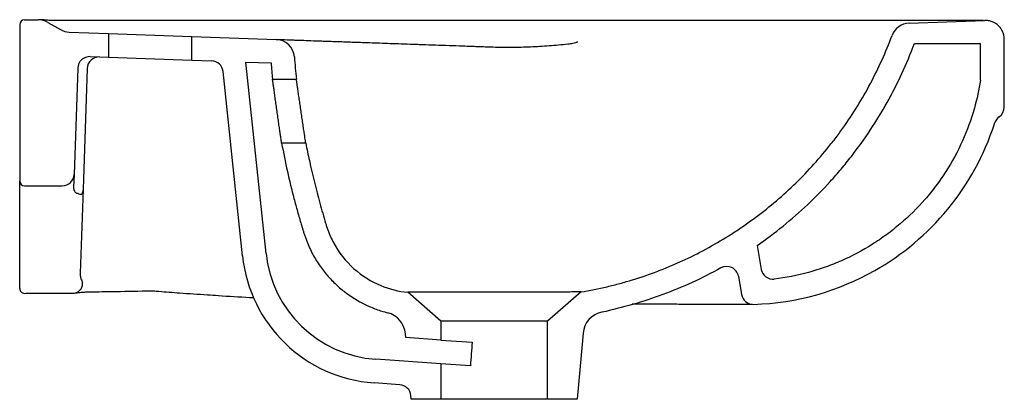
# Model space of a CAD drawing. Header units: millimetres. Extents: x 3825.652 to 3826.067, y 2302.226 to 2302.386.
import ezdxf

# ---------------------------------------------------------------- set-up
doc = ezdxf.new("R2010")
doc.units = ezdxf.units.MM
doc.layers.add('SANINDUSA', color=3, linetype='Continuous')

msp = doc.modelspace()

# ---------------------------------------------------------------- linework, layer by layer
at = {"layer": 'SANINDUSA'}
for p, q in [((3825.652363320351, 2302.383786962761), (3825.652363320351, 2302.317786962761)), ((3825.654363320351, 2302.385786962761), (3825.660219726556, 2302.385786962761)), ((3825.664219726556, 2302.384715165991), (3825.669531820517, 2302.381648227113)), ((3825.89486332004, 2302.385502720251), (3825.665016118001, 2302.385502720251)), ((3825.89486332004, 2302.385502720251), (3825.89486332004, 2302.385497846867)), ((3826.027266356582, 2302.384386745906), (3826.059084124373, 2302.385497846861)), ((3825.673252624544, 2302.380581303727), (3825.689863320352, 2302.380001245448)), ((3825.689863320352, 2302.380001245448), (3825.689863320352, 2302.369995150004)), ((3825.689863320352, 2302.380001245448), (3825.724863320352, 2302.378779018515)), ((3825.724863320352, 2302.368772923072), (3825.724863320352, 2302.378779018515)), ((3825.724863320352, 2302.378779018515), (3825.760448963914, 2302.377536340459)), ((3826.029454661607, 2302.375786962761), (3826.057363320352, 2302.375786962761)), ((3826.057363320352, 2302.360369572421), (3826.057363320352, 2302.375786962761)), ((3826.067363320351, 2302.349034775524), (3826.067363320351, 2302.377502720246)), ((3825.682012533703, 2302.370269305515), (3825.689863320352, 2302.369995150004)), ((3825.689863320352, 2302.369995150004), (3825.724863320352, 2302.368772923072)), ((3825.724863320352, 2302.368772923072), (3825.733278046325, 2302.368479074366)), ((3825.747713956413, 2302.367974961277), (3825.758313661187, 2302.36760481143)), ((3825.756190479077, 2302.287326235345), (3825.747713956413, 2302.367974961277)), ((3825.676841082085, 2302.365446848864), (3825.67527543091, 2302.320612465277)), ((3825.680838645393, 2302.365307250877), (3825.679060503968, 2302.314387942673)), ((3825.746245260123, 2302.286280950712), (3825.738076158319, 2302.364004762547)), ((3825.758930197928, 2302.360783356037), (3825.768982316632, 2302.360783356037)), ((3825.772949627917, 2302.333783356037), (3825.762774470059, 2302.333783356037)), ((3825.67527543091, 2302.320612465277), (3825.67508533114, 2302.315168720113)), ((3825.652363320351, 2302.27283673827), (3825.652363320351, 2302.317786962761)), ((3825.654363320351, 2302.315786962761), (3825.670278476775, 2302.315786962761)), ((3825.679060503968, 2302.314387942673), (3825.677825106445, 2302.279010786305)), ((3825.963138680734, 2302.290620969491), (3825.964908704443, 2302.28058266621)), ((3825.955267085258, 2302.27767530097), (3825.956628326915, 2302.269955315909)), ((3825.82986332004, 2302.258786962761), (3825.81592464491, 2302.270903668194)), ((3825.888968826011, 2302.271048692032), (3825.87486332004, 2302.258786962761)), ((3825.82986332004, 2302.258786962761), (3825.82986332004, 2302.250780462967)), ((3825.87486332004, 2302.258786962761), (3825.82986332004, 2302.258786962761)), ((3825.87486332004, 2302.225786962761), (3825.87486332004, 2302.258786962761)), ((3825.815086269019, 2302.251813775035), (3825.814942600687, 2302.253455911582)), ((3825.82986332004, 2302.250780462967), (3825.815086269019, 2302.251813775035)), ((3825.82986332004, 2302.250780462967), (3825.843101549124, 2302.249854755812)), ((3825.889797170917, 2302.253606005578), (3825.88736332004, 2302.225786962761)), ((3825.82986332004, 2302.240756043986), (3825.802428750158, 2302.242674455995)), ((3825.82986332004, 2302.240756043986), (3825.82986332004, 2302.225786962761)), ((3825.842310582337, 2302.239885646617), (3825.82986332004, 2302.240756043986)), ((3825.81259111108, 2302.231939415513), (3825.801731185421, 2302.232698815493)), ((3825.81736332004, 2302.225786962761), (3825.817223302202, 2302.227387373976)), ((3825.82986332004, 2302.225786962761), (3825.81736332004, 2302.225786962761)), ((3825.87486332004, 2302.225786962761), (3825.82986332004, 2302.225786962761)), ((3825.88736332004, 2302.225786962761), (3825.87486332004, 2302.225786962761))]:
    msp.add_line(p, q, dxfattribs=at)
for centre, radius, start, end in [((3825.654363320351, 2302.383786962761), 0.00200000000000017, 90, 180), ((3825.661310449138, 2302.372880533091), 0.01295243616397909, 80.23667276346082, 94.8305891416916), ((3825.660219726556, 2302.377786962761), 0.007999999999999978, 59.99999999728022, 90), ((3826.027545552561, 2302.37639161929), 0.008000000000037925, 92.00000002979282, 159.5036341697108), ((3825.673531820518, 2302.388576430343), 0.00800000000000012, 239.9999999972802, 267.9999999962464), ((3825.76016976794, 2302.369541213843), 0.00800000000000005, 4.271846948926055, 87.99999999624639), ((3825.68183803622, 2302.36527235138), 0.005000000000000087, 87.99999999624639, 177.9999999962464), ((3825.685835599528, 2302.365132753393), 0.005000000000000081, 87.99999999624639, 177.9999999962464), ((3825.733103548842, 2302.363482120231), 0.005000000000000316, 6.000000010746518, 87.99999999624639), ((3826.062363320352, 2302.349034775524), 0.005000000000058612, 304.9763982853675, 0.0002800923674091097), ((3826.068095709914, 2302.340840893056), 0.005000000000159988, 124.9763982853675, 162.3258539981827), ((3825.670278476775, 2302.320786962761), 0.005000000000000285, 270, 357.9999999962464), ((3825.654363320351, 2302.317786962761), 0.00200000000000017, 180, 270), ((3825.67818996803, 2302.314825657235), 0.00255419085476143, 238.8380047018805, 278.2002194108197), ((3825.805916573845, 2302.292552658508), 0.05000000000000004, 186.0000000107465, 265.999999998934), ((3825.805916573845, 2302.292552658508), 0.06000000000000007, 186.0000000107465, 265.999999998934), ((3825.950343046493, 2302.276807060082), 0.005, 10.00000000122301, 118.9648210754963), ((3825.969832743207, 2302.281450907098), 0.00500000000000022, 190.000000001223, 276.8068399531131), ((3825.674733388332, 2302.274670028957), 0.004173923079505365, 285.2369571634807, 7.63730584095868), ((3825.654363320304, 2302.272463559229), 0.001999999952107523, 179.9991917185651, 270.2846062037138), ((3825.675057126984, 2302.275582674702), 0.00500000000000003, 270.4553023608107, 278.7771151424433), ((3825.96155236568, 2302.270823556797), 0.005000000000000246, 190.000000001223, 271.6319622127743), ((3825.899759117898, 2302.25273444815), 0.00999999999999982, 101.820361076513, 175.0000000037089), ((3825.804980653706, 2302.252584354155), 0.01000000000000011, 4.999999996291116, 75.62648130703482), ((3825.812242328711, 2302.226951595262), 0.00500000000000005, 4.999999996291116, 85.99999999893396)]:
    msp.add_arc(centre, radius, start, end, dxfattribs=at)
msp.add_ellipse((3825.85236332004, 2301.653759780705), major_axis=(-0.0007861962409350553, 0.644315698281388), ratio=0.0348994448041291, start_param=0.38929740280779, end_param=0.4282230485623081, dxfattribs=at)
for points, knots in [([(3825.665016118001, 2302.385502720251), (3825.664889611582, 2302.38550421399), (3825.664383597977, 2302.385510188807), (3825.663882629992, 2302.385587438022), (3825.663506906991, 2302.385645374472)], [0, 0, 0, 0, 0.2500059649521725, 1, 1, 1, 1]), ([(3826.058524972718, 2302.385497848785), (3826.05846212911, 2302.385497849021), (3826.05822229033, 2302.38549784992), (3826.057408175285, 2302.385497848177), (3826.056070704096, 2302.385497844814), (3826.054299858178, 2302.385497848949), (3826.05211171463, 2302.385497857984), (3826.049495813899, 2302.385497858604), (3826.04646553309, 2302.385497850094), (3826.04302641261, 2302.385497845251), (3826.039169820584, 2302.385497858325), (3826.034853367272, 2302.385497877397), (3826.030019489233, 2302.385497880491), (3826.024648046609, 2302.385497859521), (3826.018686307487, 2302.385497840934), (3826.012153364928, 2302.38549783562), (3826.004877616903, 2302.385497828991), (3825.996809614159, 2302.385497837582), (3825.98783825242, 2302.385497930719), (3825.978078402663, 2302.385497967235), (3825.968170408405, 2302.385497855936), (3825.958313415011, 2302.385497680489), (3825.9486137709, 2302.385497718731), (3825.93839540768, 2302.385498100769), (3825.928691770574, 2302.385498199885), (3825.919718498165, 2302.385497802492), (3825.911566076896, 2302.385497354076), (3825.903263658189, 2302.385497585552), (3825.89766818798, 2302.385497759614), (3825.89486332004, 2302.385497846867)], [0, 0, 0, 0, 0.01384921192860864, 0.05285466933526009, 0.09185994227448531, 0.1314173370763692, 0.1709743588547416, 0.2107368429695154, 0.2504987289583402, 0.2893552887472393, 0.3282110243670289, 0.3673256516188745, 0.4064390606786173, 0.4465297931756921, 0.4866186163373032, 0.527147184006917, 0.5676728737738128, 0.6107180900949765, 0.6539675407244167, 0.6979444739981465, 0.7422182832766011, 0.7784467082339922, 0.8148915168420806, 0.8520789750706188, 0.8895524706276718, 0.9168309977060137, 0.9442368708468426, 0.9720473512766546, 1, 1, 1, 1]), ([(3826.067363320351, 2302.377502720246), (3826.067363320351, 2302.378042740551), (3826.067309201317, 2302.37857354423), (3826.067150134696, 2302.379356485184), (3826.067084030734, 2302.379615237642), (3826.066925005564, 2302.380128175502), (3826.066831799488, 2302.380382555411), (3826.066518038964, 2302.381121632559), (3826.066262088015, 2302.381588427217), (3826.065808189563, 2302.382249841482), (3826.065644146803, 2302.382464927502), (3826.065296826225, 2302.382875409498), (3826.065114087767, 2302.383070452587), (3826.064539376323, 2302.383625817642), (3826.064121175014, 2302.383956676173), (3826.063212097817, 2302.384536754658), (3826.062733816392, 2302.384777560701), (3826.061988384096, 2302.385064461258), (3826.061734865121, 2302.385147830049), (3826.061217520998, 2302.385289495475), (3826.060952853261, 2302.38534781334), (3826.060158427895, 2302.385481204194), (3826.059623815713, 2302.385516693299), (3826.059084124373, 2302.385497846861)], [0, 0, 0, 0, 0.1250000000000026, 0.1250000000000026, 0.1875000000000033, 0.1875000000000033, 0.2500000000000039, 0.2500000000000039, 0.3750000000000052, 0.3750000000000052, 0.4375000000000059, 0.4375000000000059, 0.5000000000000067, 0.5000000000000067, 0.6250000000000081, 0.6250000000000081, 0.7500000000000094, 0.7500000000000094, 0.8125000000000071, 0.8125000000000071, 0.8750000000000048, 0.8750000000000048, 1, 1, 1, 1]), ([(3825.888968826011, 2302.271048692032), (3825.892647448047, 2302.271666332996), (3825.896301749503, 2302.272403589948), (3825.901746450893, 2302.273690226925), (3825.903555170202, 2302.274149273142), (3825.907150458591, 2302.275124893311), (3825.908938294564, 2302.275641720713), (3825.914272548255, 2302.277278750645), (3825.91778963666, 2302.278485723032), (3825.923006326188, 2302.280470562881), (3825.924735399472, 2302.281161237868), (3825.928173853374, 2302.282600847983), (3825.929883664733, 2302.283349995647), (3825.938352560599, 2302.287227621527), (3825.944894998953, 2302.290763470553), (3825.952784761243, 2302.295720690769), (3825.954349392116, 2302.296739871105), (3825.957432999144, 2302.298821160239), (3825.958953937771, 2302.299884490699), (3825.963454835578, 2302.303141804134), (3825.966373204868, 2302.305402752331), (3825.97488556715, 2302.312449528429), (3825.980237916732, 2302.317498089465), (3825.987779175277, 2302.325600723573), (3825.990211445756, 2302.328390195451), (3825.993734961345, 2302.332710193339), (3825.994890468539, 2302.334175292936), (3825.997149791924, 2302.33713931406), (3825.998252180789, 2302.338636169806), (3826.003629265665, 2302.346193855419), (3826.007500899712, 2302.352474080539), (3826.014409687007, 2302.365488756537), (3826.017446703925, 2302.372223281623), (3826.020051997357, 2302.379192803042)], [0, 0, 0, 0, 0.0624999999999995, 0.0624999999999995, 0.09374999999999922, 0.09374999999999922, 0.1249999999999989, 0.1249999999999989, 0.1874999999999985, 0.1874999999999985, 0.2187499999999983, 0.2187499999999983, 0.2499999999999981, 0.2499999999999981, 0.3749999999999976, 0.3749999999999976, 0.4062499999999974, 0.4062499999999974, 0.4374999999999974, 0.4374999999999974, 0.4999999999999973, 0.4999999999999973, 0.6249999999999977, 0.6249999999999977, 0.6874999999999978, 0.6874999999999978, 0.718749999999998, 0.718749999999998, 0.7499999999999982, 0.7499999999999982, 0.8749999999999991, 0.8749999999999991, 1, 1, 1, 1]), ([(3825.760448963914, 2302.377536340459), (3825.760448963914, 2302.377536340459), (3825.760837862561, 2302.377522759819), (3825.762395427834, 2302.377468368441), (3825.763564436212, 2302.377427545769), (3825.765934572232, 2302.377344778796), (3825.766828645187, 2302.37731355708), (3825.768332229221, 2302.377261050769), (3825.768860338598, 2302.377242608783), (3825.769966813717, 2302.37720396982), (3825.770545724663, 2302.377183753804), (3825.773570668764, 2302.377078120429), (3825.776406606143, 2302.376979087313), (3825.780515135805, 2302.376835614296), (3825.781362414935, 2302.376806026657), (3825.783143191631, 2302.376743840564), (3825.784074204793, 2302.376711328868), (3825.786996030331, 2302.376609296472), (3825.789114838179, 2302.376535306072), (3825.792004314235, 2302.376434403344), (3825.792594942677, 2302.376413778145), (3825.793795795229, 2302.376371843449), (3825.794406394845, 2302.376350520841), (3825.796269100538, 2302.376285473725), (3825.797552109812, 2302.376240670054), (3825.801527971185, 2302.376101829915), (3825.804347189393, 2302.376003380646), (3825.810347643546, 2302.37579384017), (3825.813528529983, 2302.375682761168), (3825.817755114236, 2302.375535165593), (3825.818612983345, 2302.375505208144), (3825.820354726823, 2302.375444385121), (3825.82123998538, 2302.375413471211), (3825.8239252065, 2302.375319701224), (3825.829404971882, 2302.3751283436), (3825.835219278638, 2302.374925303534), (3825.841275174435, 2302.374713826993), (3825.843334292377, 2302.37464192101), (3825.847538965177, 2302.3744950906), (3825.849685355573, 2302.374420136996), (3825.851875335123, 2302.374343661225)], [0, 0, 0, 0, 0.1250000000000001, 0.1250000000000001, 0.2500000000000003, 0.2500000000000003, 0.3125000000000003, 0.3125000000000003, 0.3437500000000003, 0.3437500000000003, 0.3750000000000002, 0.3750000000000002, 0.4999999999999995, 0.4999999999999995, 0.5312499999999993, 0.5312499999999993, 0.5624999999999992, 0.5624999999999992, 0.6249999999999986, 0.6249999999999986, 0.6406249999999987, 0.6406249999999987, 0.6562499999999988, 0.6562499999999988, 0.6874999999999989, 0.6874999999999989, 0.7499999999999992, 0.7499999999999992, 0.8124999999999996, 0.8124999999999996, 0.8281249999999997, 0.8281249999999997, 0.8437499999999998, 0.8437499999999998, 0.8749999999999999, 0.9375, 0.9375, 0.9687500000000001, 0.9687500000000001, 1, 1, 1, 1]), ([(3825.851875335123, 2302.374343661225), (3825.854494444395, 2302.374252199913), (3825.857117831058, 2302.374223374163), (3825.862373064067, 2302.374264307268), (3825.865004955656, 2302.37433420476), (3825.8702772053, 2302.374558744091), (3825.872913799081, 2302.374712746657), (3825.876868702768, 2302.375005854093), (3825.878187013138, 2302.375113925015), (3825.88082269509, 2302.375356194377), (3825.882140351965, 2302.375488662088), (3825.883455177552, 2302.375648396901)], [0, 0, 0, 0, 0.2499999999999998, 0.2499999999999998, 0.4999999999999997, 0.4999999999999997, 0.7499999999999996, 0.7499999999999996, 0.8749999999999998, 0.8749999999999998, 1, 1, 1, 1]), ([(3825.883455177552, 2302.375648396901), (3825.884155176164, 2302.37573343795), (3825.88485487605, 2302.375824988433), (3825.885894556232, 2302.375998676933), (3825.886239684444, 2302.376061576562), (3825.886747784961, 2302.376187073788), (3825.886917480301, 2302.376233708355), (3825.88715672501, 2302.376329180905), (3825.887235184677, 2302.376365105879), (3825.887335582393, 2302.376438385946), (3825.887366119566, 2302.376466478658), (3825.887406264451, 2302.376532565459), (3825.887413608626, 2302.376570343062), (3825.887404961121, 2302.376607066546)], [0, 0, 0, 0, 0.5000000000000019, 0.5000000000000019, 0.749999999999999, 0.749999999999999, 0.8749999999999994, 0.8749999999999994, 0.9374999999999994, 0.9374999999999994, 0.9687499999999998, 0.9687499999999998, 1, 1, 1, 1]), ([(3825.963138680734, 2302.290620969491), (3825.970665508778, 2302.29582382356), (3825.977748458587, 2302.301562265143), (3825.98771112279, 2302.31096841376), (3825.990921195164, 2302.314237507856), (3825.994791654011, 2302.318495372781), (3825.995558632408, 2302.319355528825), (3825.997078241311, 2302.321093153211), (3825.997830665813, 2302.321970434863), (3826.000056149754, 2302.324616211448), (3826.001500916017, 2302.326402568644), (3826.008533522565, 2302.335445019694), (3826.013549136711, 2302.343032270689), (3826.02239948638, 2302.358890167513), (3826.026235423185, 2302.36716011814), (3826.029454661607, 2302.375786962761)], [0, 0, 0, 0, 0.2500000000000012, 0.2500000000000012, 0.3750000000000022, 0.3750000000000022, 0.4062500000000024, 0.4062500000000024, 0.4375000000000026, 0.4375000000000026, 0.5000000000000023, 0.5000000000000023, 0.7500000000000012, 0.7500000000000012, 1, 1, 1, 1]), ([(3825.762774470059, 2302.333783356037), (3825.762774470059, 2302.333783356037), (3825.762771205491, 2302.333805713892), (3825.76275839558, 2302.333893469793), (3825.762739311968, 2302.33402421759), (3825.762707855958, 2302.334239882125), (3825.762670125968, 2302.334498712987), (3825.762647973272, 2302.334650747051), (3825.76257326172, 2302.335163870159), (3825.762512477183, 2302.335581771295), (3825.762405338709, 2302.336319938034), (3825.762366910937, 2302.336584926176), (3825.762284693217, 2302.337152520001), (3825.762241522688, 2302.33745085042), (3825.762106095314, 2302.338387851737), (3825.762007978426, 2302.339068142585), (3825.761849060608, 2302.340173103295), (3825.761794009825, 2302.340556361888), (3825.761682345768, 2302.341334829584), (3825.761625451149, 2302.341731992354), (3825.761509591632, 2302.342541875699), (3825.761450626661, 2302.342954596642), (3825.761330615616, 2302.343795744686), (3825.761269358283, 2302.34422566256), (3825.761083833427, 2302.345529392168), (3825.760959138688, 2302.346407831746), (3825.760707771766, 2302.348181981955), (3825.760584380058, 2302.349054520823), (3825.760402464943, 2302.35034236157), (3825.760342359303, 2302.350768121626), (3825.760223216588, 2302.35161243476), (3825.76016397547, 2302.352032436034), (3825.759991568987, 2302.353255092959), (3825.759882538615, 2302.354028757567), (3825.759727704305, 2302.355127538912), (3825.759677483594, 2302.355483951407), (3825.759580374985, 2302.35617310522), (3825.759534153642, 2302.356501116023), (3825.759402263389, 2302.357436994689), (3825.759323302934, 2302.357997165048), (3825.759218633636, 2302.358739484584), (3825.759186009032, 2302.358970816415), (3825.759126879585, 2302.359390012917), (3825.759073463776, 2302.359768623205), (3825.759031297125, 2302.36006738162), (3825.75899483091, 2302.360325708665), (3825.758979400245, 2302.360434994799), (3825.758942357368, 2302.36069730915), (3825.758930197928, 2302.360783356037), (3825.758930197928, 2302.360783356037)], [0, 0, 0, 0, 0.03125000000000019, 0.03125000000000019, 0.06250000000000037, 0.09375000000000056, 0.09375000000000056, 0.1250000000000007, 0.1250000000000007, 0.1875000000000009, 0.1875000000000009, 0.2187500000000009, 0.2187500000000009, 0.2500000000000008, 0.2500000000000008, 0.3125000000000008, 0.3125000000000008, 0.343750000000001, 0.343750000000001, 0.3750000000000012, 0.3750000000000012, 0.4062500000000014, 0.4062500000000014, 0.4375000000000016, 0.4375000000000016, 0.5000000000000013, 0.5000000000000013, 0.5625000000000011, 0.5625000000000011, 0.5937500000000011, 0.5937500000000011, 0.6250000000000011, 0.6250000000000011, 0.687500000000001, 0.687500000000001, 0.718750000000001, 0.718750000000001, 0.7500000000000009, 0.7500000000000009, 0.8125000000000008, 0.8125000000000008, 0.8437500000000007, 0.8437500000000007, 0.8750000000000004, 0.9062500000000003, 0.9062500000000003, 0.9375000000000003, 0.9375000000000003, 1, 1, 1, 1]), ([(3825.772949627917, 2302.333783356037), (3825.772949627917, 2302.333783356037), (3825.772946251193, 2302.333805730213), (3825.772933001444, 2302.33389355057), (3825.772913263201, 2302.334024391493), (3825.772880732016, 2302.334240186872), (3825.772841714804, 2302.334499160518), (3825.772818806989, 2302.334651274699), (3825.77274154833, 2302.335164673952), (3825.772678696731, 2302.335582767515), (3825.772567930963, 2302.336321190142), (3825.772528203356, 2302.336586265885), (3825.772443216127, 2302.33715398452), (3825.772398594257, 2302.337452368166), (3825.772258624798, 2302.338389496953), (3825.7721572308, 2302.339069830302), (3825.771993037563, 2302.340174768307), (3825.771936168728, 2302.340557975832), (3825.771820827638, 2302.341336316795), (3825.771762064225, 2302.341733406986), (3825.771642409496, 2302.342543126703), (3825.771581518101, 2302.342955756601), (3825.771457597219, 2302.343796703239), (3825.771394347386, 2302.344226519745), (3825.771202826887, 2302.345529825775), (3825.771074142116, 2302.346407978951), (3825.770814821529, 2302.348181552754), (3825.770687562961, 2302.349053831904), (3825.770499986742, 2302.350341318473), (3825.770438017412, 2302.350766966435), (3825.770315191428, 2302.351611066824), (3825.770254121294, 2302.352030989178), (3825.770076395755, 2302.353253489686), (3825.769964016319, 2302.354027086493), (3825.769804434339, 2302.355125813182), (3825.769752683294, 2302.355482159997), (3825.769652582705, 2302.356171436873), (3825.76960493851, 2302.356499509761), (3825.769468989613, 2302.35743557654), (3825.769387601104, 2302.357995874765), (3825.769279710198, 2302.358738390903), (3825.769246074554, 2302.358969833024), (3825.769185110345, 2302.359389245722), (3825.769130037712, 2302.359768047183), (3825.769086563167, 2302.360066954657), (3825.769048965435, 2302.360325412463), (3825.76903305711, 2302.360434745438), (3825.768994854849, 2302.360697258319), (3825.768982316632, 2302.360783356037), (3825.768982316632, 2302.360783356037)], [0, 0, 0, 0, 0.03124999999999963, 0.03124999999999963, 0.06249999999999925, 0.09374999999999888, 0.09374999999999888, 0.1249999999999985, 0.1249999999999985, 0.1874999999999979, 0.1874999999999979, 0.2187499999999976, 0.2187499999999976, 0.2499999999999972, 0.2499999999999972, 0.3124999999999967, 0.3124999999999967, 0.3437499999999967, 0.3437499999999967, 0.3749999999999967, 0.3749999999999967, 0.4062499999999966, 0.4062499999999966, 0.4374999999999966, 0.4374999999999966, 0.4999999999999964, 0.4999999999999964, 0.5624999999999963, 0.5624999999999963, 0.5937499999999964, 0.5937499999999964, 0.6249999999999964, 0.6249999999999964, 0.6874999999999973, 0.6874999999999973, 0.7187499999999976, 0.7187499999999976, 0.7499999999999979, 0.7499999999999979, 0.8124999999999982, 0.8124999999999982, 0.8437499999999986, 0.8437499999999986, 0.8749999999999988, 0.9062499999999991, 0.9062499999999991, 0.9374999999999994, 0.9374999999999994, 1, 1, 1, 1]), ([(3826.057363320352, 2302.360369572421), (3826.05670776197, 2302.356318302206), (3826.055834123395, 2302.352366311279), (3826.054742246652, 2302.348513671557), (3826.053395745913, 2302.343762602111), (3826.051717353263, 2302.339162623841), (3826.047710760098, 2302.330258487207), (3826.045382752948, 2302.325954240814), (3826.042053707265, 2302.320764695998), (3826.041367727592, 2302.319737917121), (3826.039964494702, 2302.31771934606), (3826.039246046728, 2302.31672566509), (3826.037040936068, 2302.31379076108), (3826.035504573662, 2302.311895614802), (3826.030699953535, 2302.306391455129), (3826.02723725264, 2302.302962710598), (3826.022579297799, 2302.298982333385), (3826.021631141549, 2302.298201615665), (3826.019701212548, 2302.296671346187), (3826.018718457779, 2302.29592119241), (3826.015743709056, 2302.293735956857), (3826.013717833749, 2302.292359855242), (3826.007515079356, 2302.28846804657), (3826.003213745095, 2302.286187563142), (3825.996511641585, 2302.283239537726), (3825.9942357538, 2302.282335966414), (3825.990757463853, 2302.281102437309), (3825.989585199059, 2302.280710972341), (3825.987232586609, 2302.279973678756), (3825.986051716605, 2302.279627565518), (3825.980124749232, 2302.278008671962), (3825.975311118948, 2302.277069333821), (3825.970425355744, 2302.276486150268)], [-0.10136243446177, -0.10136243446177, -0.10136243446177, -0.10136243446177, 0, 0, 0, 0.1249999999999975, 0.1249999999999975, 0.249999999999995, 0.249999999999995, 0.2812499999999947, 0.2812499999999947, 0.3124999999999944, 0.3124999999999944, 0.3749999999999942, 0.3749999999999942, 0.4999999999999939, 0.4999999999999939, 0.5312499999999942, 0.5312499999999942, 0.5624999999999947, 0.5624999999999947, 0.6249999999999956, 0.6249999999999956, 0.749999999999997, 0.749999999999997, 0.8124999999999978, 0.8124999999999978, 0.8437499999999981, 0.8437499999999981, 0.8749999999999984, 0.8749999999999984, 1, 1, 1, 1]), ([(3825.961694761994, 2302.26582558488), (3825.980039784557, 2302.2663482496), (3825.997486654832, 2302.271417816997), (3826.036201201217, 2302.293379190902), (3826.054537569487, 2302.315136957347), (3826.063241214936, 2302.342075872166), (3826.063286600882, 2302.342217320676), (3826.063331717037, 2302.342358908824)], [0.02412110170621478, 0.02412110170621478, 0.02412110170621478, 0.02412110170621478, 0.396555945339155, 0.396555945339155, 0.9677839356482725, 0.9677839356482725, 0.9707961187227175, 0.9707961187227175, 0.9707961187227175, 0.9707961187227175]), ([(3825.762774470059, 2302.333783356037), (3825.763521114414, 2302.32974758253), (3825.764333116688, 2302.32578071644), (3825.766070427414, 2302.318005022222), (3825.76699583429, 2302.314195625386), (3825.768457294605, 2302.308607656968), (3825.768957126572, 2302.30676468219), (3825.769977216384, 2302.303128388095), (3825.770496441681, 2302.301337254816), (3825.771152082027, 2302.29912942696), (3825.771349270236, 2302.298469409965), (3825.771547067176, 2302.297812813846), (3825.771679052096, 2302.297375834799), (3825.77174436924, 2302.297160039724), (3825.77194648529, 2302.296494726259), (3825.772090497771, 2302.296024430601), (3825.772327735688, 2302.295282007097), (3825.77241054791, 2302.295027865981), (3825.772584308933, 2302.294509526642), (3825.77267292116, 2302.294252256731), (3825.773485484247, 2302.291953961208), (3825.774315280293, 2302.29003339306), (3825.775670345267, 2302.28733433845), (3825.776141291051, 2302.286462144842), (3825.777124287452, 2302.284761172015), (3825.77763550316, 2302.283934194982), (3825.779223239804, 2302.281524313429), (3825.780353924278, 2302.280012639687), (3825.782729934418, 2302.277178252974), (3825.783975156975, 2302.275855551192), (3825.785905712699, 2302.274008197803), (3825.786558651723, 2302.27341593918), (3825.787887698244, 2302.272270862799), (3825.7885640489, 2302.271718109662), (3825.792000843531, 2302.269054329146), (3825.794926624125, 2302.267244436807), (3825.799496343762, 2302.265018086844), (3825.801047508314, 2302.264357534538), (3825.804212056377, 2302.263193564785), (3825.805824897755, 2302.262691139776), (3825.807463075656, 2302.262271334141)], [0, 0, 0, 0, 0.1249999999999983, 0.1249999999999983, 0.2499999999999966, 0.2499999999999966, 0.312499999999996, 0.312499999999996, 0.3749999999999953, 0.3749999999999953, 0.3906249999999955, 0.3984374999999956, 0.3984374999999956, 0.4062499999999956, 0.4062499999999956, 0.4218749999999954, 0.4218749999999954, 0.4296874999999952, 0.4296874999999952, 0.4374999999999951, 0.4374999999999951, 0.4999999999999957, 0.4999999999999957, 0.5312499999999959, 0.5312499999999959, 0.5624999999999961, 0.5624999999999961, 0.6249999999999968, 0.6249999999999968, 0.6874999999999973, 0.6874999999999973, 0.7187499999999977, 0.7187499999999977, 0.749999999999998, 0.749999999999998, 0.8749999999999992, 0.8749999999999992, 0.9374999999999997, 0.9374999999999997, 1, 1, 1, 1]), ([(3825.772949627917, 2302.333783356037), (3825.773424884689, 2302.331295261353), (3825.775198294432, 2302.322580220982), (3825.778001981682, 2302.311262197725), (3825.780603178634, 2302.302393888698), (3825.781657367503, 2302.29893310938), (3825.782535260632, 2302.296208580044), (3825.785602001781, 2302.289093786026), (3825.792866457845, 2302.28016427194), (3825.803880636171, 2302.273346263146), (3825.811969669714, 2302.271295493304), (3825.81592464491, 2302.270903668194)], [0.3258315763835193, 0.3258315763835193, 0.3258315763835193, 0.3258315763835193, 0.375, 0.5, 0.5625, 0.5715193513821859, 0.578125, 0.625, 0.75, 0.875, 0.98653305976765, 0.98653305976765, 0.98653305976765, 0.98653305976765]), ([(3825.67508533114, 2302.315168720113), (3825.675076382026, 2302.314912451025), (3825.67509545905, 2302.314657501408), (3825.675195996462, 2302.314150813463), (3825.67527709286, 2302.313900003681), (3825.675461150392, 2302.313539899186), (3825.675533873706, 2302.313421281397), (3825.675705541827, 2302.313196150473), (3825.675803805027, 2302.313089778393), (3825.676037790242, 2302.312896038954), (3825.676176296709, 2302.312807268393), (3825.676495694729, 2302.312678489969), (3825.676680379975, 2302.312639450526), (3825.67686827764, 2302.312640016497)], [0, 0, 0, 0, 0.2499999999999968, 0.2499999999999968, 0.4999999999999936, 0.4999999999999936, 0.6249999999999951, 0.6249999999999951, 0.7499999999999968, 0.7499999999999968, 0.8749999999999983, 0.8749999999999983, 1, 1, 1, 1]), ([(3825.679060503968, 2302.314387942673), (3825.679047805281, 2302.314024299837), (3825.678998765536, 2302.313668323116), (3825.678830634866, 2302.312970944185), (3825.678710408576, 2302.312627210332), (3825.678554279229, 2302.312297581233)], [0, 0, 0, 0, 0.5, 0.5, 1, 1, 1, 1]), ([(3825.677825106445, 2302.279010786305), (3825.6778024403, 2302.278361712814), (3825.677871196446, 2302.277718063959), (3825.678122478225, 2302.276762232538), (3825.678232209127, 2302.276443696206), (3825.678506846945, 2302.275822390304), (3825.678671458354, 2302.275518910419), (3825.678870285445, 2302.275224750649)], [0, 0, 0, 0, 0.5000000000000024, 0.5000000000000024, 0.7500000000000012, 0.7500000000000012, 1, 1, 1, 1]), ([(3825.947921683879, 2302.28118164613), (3825.943930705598, 2302.278972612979), (3825.939890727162, 2302.276935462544), (3825.931717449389, 2302.273189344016), (3825.927582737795, 2302.271478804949), (3825.919213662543, 2302.268375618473), (3825.914980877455, 2302.266983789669), (3825.906420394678, 2302.264515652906), (3825.902090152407, 2302.263438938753), (3825.897710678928, 2302.262522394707)], [0, 0, 0, 0, 0.25, 0.25, 0.5, 0.5, 0.75, 0.75, 1, 1, 1, 1]), ([(3825.652363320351, 2302.27247609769), (3825.652363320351, 2302.27248004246), (3825.652363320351, 2302.272490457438), (3825.652363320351, 2302.272704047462), (3825.652363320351, 2302.27283673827)], [0, 0, 0, 0, 0.3787593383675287, 1, 1, 1, 1]), ([(3825.675829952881, 2302.270640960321), (3825.676066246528, 2302.270675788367), (3825.676601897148, 2302.270754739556), (3825.677707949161, 2302.270871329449), (3825.679076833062, 2302.270980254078), (3825.680620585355, 2302.271061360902), (3825.681878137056, 2302.271105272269), (3825.682597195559, 2302.271110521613), (3825.68276475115, 2302.271111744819)], [0, 0, 0, 0, 0.1477507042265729, 0.3349339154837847, 0.531397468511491, 0.73350177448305, 0.9379003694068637, 1, 1, 1, 1]), ([(3825.682765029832, 2302.271126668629), (3825.685563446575, 2302.271157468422), (3825.693251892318, 2302.271242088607), (3825.700939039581, 2302.271408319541), (3825.705828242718, 2302.271514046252)], [0, 0, 0, 0, 0.3639769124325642, 1, 1, 1, 1]), ([(3825.705828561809, 2302.271472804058), (3825.706166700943, 2302.271479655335), (3825.707055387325, 2302.271497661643), (3825.708456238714, 2302.271481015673), (3825.709888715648, 2302.271435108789), (3825.710678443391, 2302.271378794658), (3825.711032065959, 2302.271353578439)], [0, 0, 0, 0, 0.1805585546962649, 0.4745381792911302, 0.764709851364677, 1, 1, 1, 1]), ([(3825.711028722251, 2302.271329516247), (3825.713942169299, 2302.271096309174), (3825.720764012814, 2302.270550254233), (3825.729112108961, 2302.270049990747), (3825.73455917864, 2302.269687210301), (3825.736111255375, 2302.269583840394)], [0, 0, 0, 0, 0.3476973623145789, 0.8141342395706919, 0.9999999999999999, 0.9999999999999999, 0.9999999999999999, 0.9999999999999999]), ([(3825.860069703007, 2302.270952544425), (3825.857398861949, 2302.270945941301), (3825.854707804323, 2302.270943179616), (3825.851319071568, 2302.270942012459), (3825.850640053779, 2302.270941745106), (3825.849279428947, 2302.27094112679), (3825.848600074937, 2302.270940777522), (3825.846580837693, 2302.270939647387), (3825.84525328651, 2302.270938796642), (3825.842634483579, 2302.270937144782), (3825.841343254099, 2302.270936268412), (3825.839434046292, 2302.270934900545), (3825.838802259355, 2302.270934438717), (3825.837548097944, 2302.270933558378), (3825.836926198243, 2302.270933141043), (3825.83387945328, 2302.270931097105), (3825.831608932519, 2302.270929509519), (3825.828976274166, 2302.270928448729), (3825.828460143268, 2302.270928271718), (3825.827449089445, 2302.270928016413), (3825.826954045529, 2302.27092793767), (3825.825514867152, 2302.270927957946), (3825.824612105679, 2302.270927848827), (3825.823343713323, 2302.270926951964), (3825.822935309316, 2302.270926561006), (3825.822154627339, 2302.270925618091), (3825.821781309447, 2302.270925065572), (3825.820711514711, 2302.27092319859), (3825.820065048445, 2302.270921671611), (3825.818904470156, 2302.270918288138), (3825.818390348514, 2302.270916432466), (3825.817721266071, 2302.27091364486), (3825.817515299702, 2302.270912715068), (3825.817141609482, 2302.270910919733), (3825.816805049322, 2302.270909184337), (3825.816542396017, 2302.270907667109), (3825.816316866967, 2302.270906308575), (3825.816222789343, 2302.270905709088), (3825.815998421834, 2302.270904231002), (3825.81592464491, 2302.270903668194), (3825.81592464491, 2302.270903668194)], [0, 0, 0, 0, 0.1250000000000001, 0.1250000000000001, 0.1562500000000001, 0.1562500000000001, 0.1875000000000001, 0.1875000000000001, 0.2500000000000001, 0.2500000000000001, 0.3125, 0.3125, 0.3437500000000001, 0.3437500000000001, 0.3750000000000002, 0.3750000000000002, 0.5000000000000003, 0.5000000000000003, 0.5312500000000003, 0.5312500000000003, 0.5625000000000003, 0.5625000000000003, 0.6250000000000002, 0.6250000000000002, 0.6562500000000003, 0.6562500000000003, 0.6875000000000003, 0.6875000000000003, 0.7500000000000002, 0.7500000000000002, 0.8125, 0.8125, 0.84375, 0.84375, 0.875, 0.9062500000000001, 0.9062500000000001, 0.9375000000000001, 0.9375000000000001, 1, 1, 1, 1]), ([(3825.888968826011, 2302.271048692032), (3825.888968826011, 2302.271048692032), (3825.888924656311, 2302.271048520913), (3825.888748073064, 2302.27104772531), (3825.888615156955, 2302.271047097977), (3825.888262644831, 2302.271045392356), (3825.888043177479, 2302.271044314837), (3825.887518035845, 2302.271041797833), (3825.887211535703, 2302.271040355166), (3825.886517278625, 2302.271037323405), (3825.886129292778, 2302.271035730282), (3825.885271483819, 2302.271032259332), (3825.884800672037, 2302.271030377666), (3825.883785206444, 2302.271026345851), (3825.883239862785, 2302.271024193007), (3825.882073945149, 2302.271019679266), (3825.881451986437, 2302.271017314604), (3825.879499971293, 2302.271010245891), (3825.878077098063, 2302.271005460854), (3825.875763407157, 2302.270997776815), (3825.874962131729, 2302.270995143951), (3825.873298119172, 2302.270989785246), (3825.872433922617, 2302.27098705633), (3825.870667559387, 2302.270981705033), (3825.869762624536, 2302.270979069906), (3825.867909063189, 2302.270973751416), (3825.866959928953, 2302.270971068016), (3825.86407842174, 2302.270963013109), (3825.862102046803, 2302.270957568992), (3825.860069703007, 2302.270952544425)], [0, 0, 0, 0, 0.06249999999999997, 0.06249999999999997, 0.125, 0.125, 0.1875, 0.1875, 0.25, 0.25, 0.3124999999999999, 0.3124999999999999, 0.3749999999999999, 0.3749999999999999, 0.4374999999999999, 0.4374999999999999, 0.4999999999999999, 0.4999999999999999, 0.6249999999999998, 0.6249999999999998, 0.6874999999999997, 0.6874999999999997, 0.7499999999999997, 0.7499999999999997, 0.8124999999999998, 0.8124999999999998, 0.8749999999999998, 0.8749999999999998, 1, 1, 1, 1]), ([(3825.6543703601, 2302.270464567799), (3825.655261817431, 2302.27046745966), (3825.662170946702, 2302.270489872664), (3825.669079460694, 2302.270541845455), (3825.675096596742, 2302.270587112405)], [0, 0, 0, 0, 0.1290260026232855, 1, 1, 1, 1]), ([(3825.736115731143, 2302.269539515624), (3825.740498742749, 2302.269260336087), (3825.745419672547, 2302.268946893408), (3825.7503472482, 2302.268679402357), (3825.750885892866, 2302.268650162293)], [0, 0, 0, 0, 0.8906876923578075, 1, 1, 1, 1]), ([(3825.961294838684, 2302.265825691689), (3825.961280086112, 2302.265825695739), (3825.96114424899, 2302.26582573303), (3825.960152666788, 2302.265825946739), (3825.958328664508, 2302.265826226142), (3825.955676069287, 2302.265826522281), (3825.952340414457, 2302.265826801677), (3825.948350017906, 2302.265827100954), (3825.943738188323, 2302.265827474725), (3825.938453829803, 2302.265828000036), (3825.932592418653, 2302.265828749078), (3825.926250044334, 2302.265829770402), (3825.919410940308, 2302.265831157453), (3825.91415359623, 2302.2658323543), (3825.911063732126, 2302.265833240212), (3825.910570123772, 2302.265833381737)], [0, 0, 0, 0, 0.01059873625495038, 0.09758988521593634, 0.1851858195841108, 0.2746907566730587, 0.3648555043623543, 0.4518160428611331, 0.5393806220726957, 0.6288491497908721, 0.7189753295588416, 0.8059445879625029, 0.89351690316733, 0.9829892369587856, 1, 1, 1, 1])]:
    msp.add_open_spline(points, degree=3, knots=knots, dxfattribs=at)
for points in [[(3825.758313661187, 2302.36760481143), (3825.758496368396, 2302.365323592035), (3825.758702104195, 2302.363048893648), (3825.758930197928, 2302.360783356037)], [(3825.76814754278, 2302.370137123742), (3825.768381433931, 2302.367005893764), (3825.768660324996, 2302.363885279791), (3825.768982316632, 2302.360783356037)]]:
    msp.add_open_spline(points, degree=3, dxfattribs=at)

doc.saveas('drawing.dxf')
